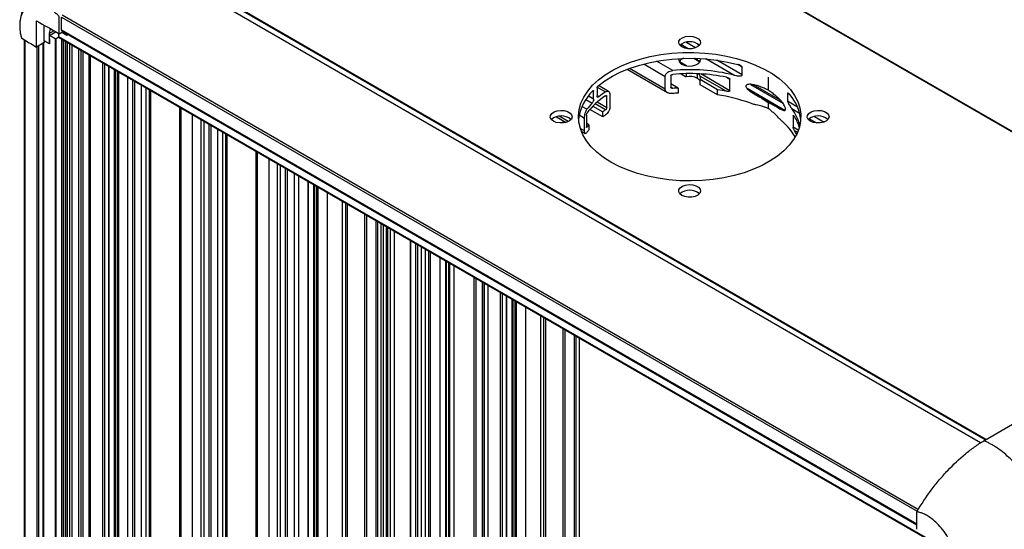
# Model space of a CAD drawing. Header units: millimetres. Extents: x 51 to 2184, y 51 to 1676.
# Tile 8 of 10: x 1663 to 1977, y 1356 to 1519. Entities that reach past the tile are written whole.
import ezdxf

# ---------------------------------------------------------------- set-up
doc = ezdxf.new("R2010")
doc.units = ezdxf.units.MM
doc.header["$LTSCALE"] = 8

msp = doc.modelspace()

# ---------------------------------------------------------------- linework, layer by layer
for p, q in [((2060.154, 1436.244), (1786.773, 1594.063)), ((2060.314, 1436.336), (1786.933, 1594.155)), ((1969.323, 1383.737), (1695.914, 1541.573)), ((1970.812, 1384.668), (1697.573, 1542.405)), ((1971.039, 1384.799), (1697.658, 1542.618)), ((1697.658, 1542.613), (1971.035, 1384.796)), ((1675.953, 1515.383), (1675.889, 1519.589)), ((1675.889, 1519.589), (1949.083, 1361.877)), ((1676.11, 1520.323), (1949.494, 1362.502)), ((1670.449, 1512.001), (1670.373, 1517.017)), ((1672.035, 1514.365), (1673.488, 1515.204)), ((1948.999, 1357.758), (1675.953, 1515.383)), ((1676.057, 1515.162), (1948.999, 1357.595)), ((1664.004, 1512.374), (1664.004, 1197.169)), ((1664.31, 1196.754), (1664.31, 1512.192)), ((1672.085, 1511.057), (1670.449, 1512.001)), ((1670.449, 1512.001), (1670.449, 1511.46)), ((1672.035, 1514.365), (1672.085, 1511.057)), ((1672.085, 1513.708), (1674.229, 1514.946)), ((1673.864, 1512.681), (1672.085, 1513.708)), ((1672.085, 1511.057), (1672.085, 1513.708)), ((1673.864, 1512.681), (1673.864, 1190.148)), ((1675.049, 1513.161), (1674.218, 1512.681)), ((1674.218, 1190.148), (1674.218, 1512.681)), ((1674.945, 1514.356), (1674.945, 1513.306)), ((1954.252, 1352.065), (1674.945, 1513.306)), ((1674.997, 1513.191), (1954.304, 1351.951)), ((1675.225, 1514.193), (1676.479, 1514.918)), ((1677.62, 1513.712), (1676.005, 1514.644)), ((1676.008, 1512.607), (1676.008, 1191.181)), ((1676.082, 1191.283), (1676.082, 1512.565)), ((1676.715, 1197.436), (1676.715, 1512.199)), ((1677.175, 1511.934), (1677.175, 1207.906)), ((1677.612, 1514.264), (1677.62, 1513.712)), ((1677.62, 1513.712), (1677.71, 1513.764)), ((1677.71, 1513.764), (1677.71, 1514.207)), ((1667.117, 1510.501), (1667.952, 1510.019)), ((1670.449, 1511.46), (1667.952, 1510.019)), ((1667.952, 1510.019), (1667.952, 1510.672)), ((1668.048, 1510.032), (1668.048, 1194.67)), ((1668.749, 1194.673), (1668.749, 1510.478)), ((1669.975, 1511.186), (1669.975, 1195.381)), ((1670.329, 1195.381), (1670.329, 1511.39)), ((1677.882, 1207.906), (1677.882, 1511.526)), ((1678.589, 1208.314), (1678.589, 1511.117)), ((1679.296, 1208.314), (1679.296, 1510.709)), ((1681.418, 1205.457), (1681.418, 1509.485)), ((1682.125, 1509.076), (1682.125, 1205.049)), ((1876.03, 1509.451), (1873.642, 1510.83)), ((1878.332, 1509.755), (1875.269, 1511.523)), ((1682.832, 1205.049), (1682.832, 1508.668)), ((1684.612, 1507.641), (1684.612, 1206.076)), ((1684.905, 1206.484), (1684.905, 1507.471)), ((1685.148, 1211.289), (1685.148, 1507.331)), ((1877.745, 1506.424), (1879.744, 1505.27)), ((1878.92, 1505.751), (1878.92, 1506.388)), ((1890.527, 1501.082), (1881.63, 1506.218)), ((1893.268, 1501.133), (1885.166, 1505.81)), ((1689.042, 1505.083), (1689.042, 1209.042)), ((1689.749, 1209.042), (1689.749, 1504.675)), ((1690.945, 1503.985), (1690.945, 1209.732)), ((1691.091, 1209.936), (1691.091, 1503.9)), ((1691.112, 1212.745), (1691.112, 1503.888)), ((1692.764, 1502.934), (1692.764, 1211.791)), ((1693.155, 1211.652), (1693.155, 1502.709)), ((1856.506, 1502.9), (1869.36, 1495.479)), ((1868.676, 1496.551), (1857.211, 1503.169)), ((1861.789, 1504.61), (1868.676, 1500.634)), ((1871.056, 1502.526), (1865.886, 1505.51)), ((1875.586, 1503.987), (1873.146, 1505.395)), ((1893.268, 1503.583), (1891.827, 1504.414)), ((1893.268, 1501.133), (1893.268, 1503.583)), ((1693.698, 1502.395), (1693.698, 1211.547)), ((1694.21, 1211.617), (1694.21, 1502.1)), ((1697.103, 1213.287), (1697.103, 1500.43)), ((1698.588, 1499.572), (1698.588, 1220.267)), ((1868.676, 1496.551), (1868.676, 1500.634)), ((1870.447, 1500.836), (1870.447, 1497.161)), ((1873.717, 1501.478), (1875.376, 1500.52)), ((1875.376, 1501.529), (1875.376, 1500.52)), ((1878.92, 1500.025), (1878.92, 1501.489)), ((1885.357, 1496.391), (1879.778, 1499.612)), ((1879.778, 1497.979), (1879.778, 1499.612)), ((1879.841, 1500.719), (1888.205, 1495.891)), ((1889.327, 1496.054), (1880.006, 1501.435)), ((1888.223, 1500.375), (1889.327, 1499.738)), ((1889.327, 1496.054), (1889.327, 1499.738)), ((1901.548, 1500.435), (1901.548, 1496.295)), ((1699.295, 1220.267), (1699.295, 1499.164)), ((1701.487, 1217.451), (1701.487, 1497.899)), ((1702.901, 1497.082), (1702.901, 1216.634)), ((1703.891, 1496.511), (1703.891, 1217.206)), ((1704.477, 1218.022), (1704.477, 1496.173)), ((1846.886, 1496.885), (1846.886, 1494.436)), ((1846.972, 1497.244), (1849.638, 1495.705)), ((1850.588, 1495.832), (1847.361, 1497.695)), ((1872.811, 1496.94), (1870.447, 1498.304)), ((1871.056, 1496.81), (1870.447, 1497.161)), ((1872.811, 1496.94), (1872.811, 1495.307)), ((1885.357, 1494.758), (1879.778, 1497.979)), ((1885.357, 1494.758), (1885.357, 1496.391)), ((1906.862, 1489.803), (1894.78, 1496.777)), ((1895.876, 1498.053), (1906.181, 1492.103)), ((1905.356, 1493.045), (1896.8, 1497.983)), ((1843.279, 1493.252), (1845.289, 1492.092)), ((1845.799, 1493.43), (1844.112, 1494.405)), ((1845.799, 1495.88), (1845.541, 1496.029)), ((1845.799, 1493.43), (1845.799, 1495.88)), ((1847.462, 1494.103), (1846.886, 1494.435)), ((1849.638, 1494.48), (1849.969, 1494.288)), ((1849.969, 1490.614), (1849.969, 1494.288)), ((1850.992, 1494.922), (1850.992, 1490.84)), ((1895.859, 1495.876), (1906.049, 1489.993)), ((1897.033, 1495.102), (1898.877, 1494.037)), ((1899.171, 1493.87), (1898.68, 1494.154)), ((1907.707, 1495.247), (1907.707, 1492.797)), ((1907.707, 1495.247), (1908.44, 1494.824)), ((1713.558, 1490.93), (1713.558, 1229.656)), ((1714.144, 1228.839), (1714.144, 1490.592)), ((1843.683, 1490.162), (1842.081, 1491.086)), ((1848.737, 1487.732), (1844.611, 1490.114)), ((1845.592, 1491.181), (1848.737, 1489.366)), ((1849.638, 1489.989), (1846.332, 1491.897)), ((1849.969, 1490.614), (1846.886, 1492.394)), ((1901.954, 1492.148), (1900.994, 1492.702)), ((1901.363, 1492.459), (1901.683, 1492.275)), ((1901.548, 1492.338), (1901.548, 1490.409)), ((1905.503, 1490.215), (1903.714, 1491.248)), ((1903.96, 1491.103), (1905.487, 1490.221)), ((1907.707, 1492.797), (1910.858, 1490.978)), ((1909.033, 1490.399), (1911.565, 1488.937)), ((1717.68, 1488.551), (1717.68, 1226.798)), ((1720.508, 1226.798), (1720.508, 1486.918)), ((1833.928, 1487.768), (1837.023, 1485.981)), ((1837.723, 1486.253), (1834.814, 1487.933)), ((1841.188, 1488.336), (1842.902, 1487.346)), ((1842.902, 1483.264), (1842.902, 1487.346)), ((1843.478, 1488.239), (1843.478, 1484.564)), ((1848.737, 1487.732), (1848.737, 1489.366)), ((1909.526, 1488.078), (1909.526, 1484.394)), ((1909.526, 1488.078), (1909.935, 1487.842)), ((1914.654, 1487.154), (1917.042, 1485.775)), ((1916.282, 1487.847), (1919.344, 1486.079)), ((1721.498, 1227.37), (1721.498, 1486.347)), ((1722.983, 1485.489), (1722.983, 1234.35)), ((1723.69, 1234.35), (1723.69, 1485.081)), ((1725.882, 1231.534), (1725.882, 1483.816)), ((1836.02, 1486.56), (1836.02, 1485.789)), ((1836.727, 1485.904), (1836.727, 1486.152)), ((1842.902, 1483.264), (1841.539, 1484.051)), ((1844.29, 1485.238), (1843.478, 1485.707)), ((1843.683, 1484.446), (1843.478, 1484.564)), ((1844.29, 1485.238), (1844.29, 1483.605)), ((1911.147, 1483.458), (1909.526, 1484.394)), ((1727.296, 1482.999), (1727.296, 1230.717)), ((1728.286, 1482.428), (1728.286, 1231.289)), ((1728.872, 1232.105), (1728.872, 1482.09)), ((1841.845, 1483.198), (1843.116, 1482.464)), ((1909.941, 1483.342), (1910.881, 1482.8)), ((1737.953, 1476.847), (1737.953, 1243.739)), ((1738.539, 1242.923), (1738.539, 1476.509)), ((1742.075, 1474.468), (1742.075, 1240.882)), ((1744.903, 1240.882), (1744.903, 1472.835)), ((1745.893, 1241.453), (1745.893, 1472.264)), ((1747.378, 1471.406), (1747.378, 1248.433)), ((1748.081, 1248.436), (1748.081, 1471.001)), ((1750.277, 1245.617), (1750.277, 1469.733)), ((1751.691, 1244.8), (1751.691, 1468.916)), ((1754.584, 1467.246), (1754.584, 1246.47)), ((1754.731, 1246.674), (1754.731, 1467.162)), ((1754.752, 1249.483), (1754.752, 1467.15)), ((1756.404, 1466.196), (1756.404, 1248.53)), ((1756.794, 1248.39), (1756.794, 1465.97)), ((1757.338, 1465.657), (1757.338, 1248.286)), ((1757.85, 1248.355), (1757.85, 1465.361)), ((1760.742, 1463.691), (1760.742, 1250.025)), ((1760.889, 1250.229), (1760.889, 1463.607)), ((1765.48, 1460.956), (1765.48, 1254.393)), ((1766.541, 1460.344), (1766.541, 1253.781)), ((1767.248, 1253.781), (1767.248, 1459.936)), ((1772.707, 1456.784), (1772.707, 1256.933)), ((1773.415, 1256.933), (1773.415, 1456.376)), ((1776.243, 1454.743), (1776.243, 1255.3)), ((1776.95, 1255.3), (1776.95, 1454.335)), ((1778.011, 1255.912), (1778.011, 1453.723)), ((1778.632, 1453.364), (1778.632, 1256.271)), ((1779.566, 1452.825), (1779.566, 1256.81)), ((1780.088, 1257.338), (1780.088, 1452.523)), ((1780.861, 1452.077), (1780.861, 1260.409)), ((1782.182, 1451.315), (1782.182, 1262.402)), ((1787.276, 1448.374), (1787.276, 1265.343)), ((1787.422, 1265.547), (1787.422, 1448.289)), ((1788.977, 1447.392), (1788.977, 1274.641)), ((1789.536, 1447.069), (1789.536, 1274.012)), ((1789.614, 1447.024), (1789.614, 1273.738)), ((1790.873, 1272.322), (1790.873, 1446.298)), ((1792.008, 1445.642), (1792.008, 1269.708)), ((1793.069, 1445.03), (1793.069, 1269.095)), ((1793.776, 1269.095), (1793.776, 1444.621)), ((1796.669, 1442.952), (1796.669, 1270.765)), ((1796.815, 1270.969), (1796.815, 1442.867)), ((1796.836, 1273.778), (1796.836, 1442.855)), ((1798.488, 1441.901), (1798.488, 1272.825)), ((1798.879, 1272.685), (1798.879, 1441.676)), ((1799.423, 1441.362), (1799.423, 1272.581)), ((1799.934, 1272.65), (1799.934, 1441.066)), ((1801.13, 1440.376), (1801.13, 1273.341)), ((1801.276, 1273.545), (1801.276, 1440.292)), ((1807.509, 1436.694), (1807.509, 1288.044)), ((1808.216, 1436.286), (1808.216, 1288.044)), ((1810.205, 1435.137), (1810.205, 1286.896)), ((1810.764, 1434.814), (1810.764, 1286.267)), ((1810.842, 1434.769), (1810.842, 1285.993)), ((1812.101, 1284.577), (1812.101, 1434.043)), ((1815.994, 1431.795), (1815.994, 1282.33)), ((1816.701, 1282.33), (1816.701, 1431.387)), ((1817.897, 1430.697), (1817.897, 1283.02)), ((1818.043, 1283.224), (1818.043, 1430.612)), ((1818.064, 1286.033), (1818.064, 1430.6)), ((1819.716, 1429.646), (1819.716, 1285.079)), ((1820.107, 1284.94), (1820.107, 1429.421)), ((1820.651, 1429.107), (1820.651, 1284.835)), ((1821.162, 1284.905), (1821.162, 1428.812)), ((1824.055, 1427.142), (1824.055, 1286.575)), ((1824.202, 1286.779), (1824.202, 1427.057)), ((1828.793, 1424.407), (1828.793, 1290.943)), ((1970.375, 1384.416), (2039.858, 1424.527)), ((1829.853, 1423.794), (1829.853, 1290.33)), ((1830.56, 1290.33), (1830.56, 1423.386)), ((1836.02, 1420.234), (1836.02, 1293.482)), ((1836.727, 1293.482), (1836.727, 1419.826)), ((1839.556, 1418.193), (1839.556, 1291.849)), ((1840.263, 1291.849), (1840.263, 1417.785)), ((1841.323, 1292.462), (1841.323, 1417.173)), ((1949.002, 1356.145), (1948.991, 1361.736))]:
    msp.add_line(p, q)
at = {"flags": 128}
for points in [[(1873.971, 1510.029), (1873.301, 1510.57), (1872.972, 1511.207), (1873.02, 1511.872), (1873.439, 1512.491), (1874.183, 1512.999), (1875.173, 1513.34), (1876.301, 1513.476), (1877.444, 1513.394), (1878.479, 1513.102), (1879.294, 1512.631), (1879.8, 1512.034), (1879.942, 1511.374), (1879.706, 1510.723), (1879.116, 1510.151), (1878.237, 1509.721), (1877.164, 1509.48), (1876.013, 1509.452), (1874.908, 1509.642), (1873.971, 1510.029)], [(1851.343, 1473.29), (1848.968, 1474.805), (1846.867, 1476.449), (1845.059, 1478.205), (1843.564, 1480.057), (1842.395, 1481.985), (1841.564, 1483.971), (1841.081, 1485.995), (1840.948, 1488.037), (1841.169, 1490.076), (1841.74, 1492.092), (1842.656, 1494.066), (1843.907, 1495.977), (1845.483, 1497.806), (1847.366, 1499.536), (1849.537, 1501.149), (1851.977, 1502.629), (1854.659, 1503.962), (1857.558, 1505.134), (1860.645, 1506.133), (1863.889, 1506.95), (1867.257, 1507.577), (1870.717, 1508.007), (1874.234, 1508.235), (1877.773, 1508.261), (1881.298, 1508.083), (1884.776, 1507.703), (1888.17, 1507.125), (1891.448, 1506.355), (1894.577, 1505.4), (1897.526, 1504.271), (1900.265, 1502.977), (1902.768, 1501.532), (1905.009, 1499.951), (1906.966, 1498.249), (1908.619, 1496.442), (1909.953, 1494.55), (1910.954, 1492.59), (1911.612, 1490.583), (1911.921, 1488.548), (1911.876, 1486.505), (1911.48, 1484.475), (1910.736, 1482.477), (1909.651, 1480.533), (1908.235, 1478.66), (1906.504, 1476.878), (1904.474, 1475.205), (1902.166, 1473.656), (1899.602, 1472.248), (1896.807, 1470.994), (1893.811, 1469.907), (1890.642, 1468.998), (1887.331, 1468.275), (1883.913, 1467.746), (1880.42, 1467.417), (1876.888, 1467.289), (1873.351, 1467.366), (1869.846, 1467.645), (1866.405, 1468.124), (1863.065, 1468.799), (1859.857, 1469.663), (1856.815, 1470.706), (1853.967, 1471.919), (1851.343, 1473.29)], [(1847.171, 1497.537), (1849.351, 1499.186), (1851.809, 1500.699), (1854.519, 1502.062), (1857.454, 1503.259), (1860.583, 1504.278), (1863.875, 1505.11), (1867.295, 1505.745), (1870.809, 1506.178), (1874.381, 1506.403), (1877.975, 1506.419), (1881.552, 1506.225), (1885.077, 1505.823), (1888.514, 1505.217), (1891.827, 1504.414)], [(1873.971, 1504.517), (1874.966, 1504.114), (1876.14, 1503.933), (1877.351, 1503.994), (1878.453, 1504.29), (1879.312, 1504.787), (1879.826, 1505.423), (1879.932, 1506.122), (1879.877, 1506.342)], [(1832.958, 1486.353), (1832.289, 1486.894), (1831.96, 1487.531), (1832.008, 1488.196), (1832.427, 1488.816), (1833.171, 1489.323), (1834.161, 1489.664), (1835.289, 1489.8), (1836.432, 1489.718), (1837.467, 1489.426), (1838.282, 1488.955), (1838.788, 1488.358), (1838.93, 1487.698), (1838.694, 1487.047), (1838.104, 1486.476), (1837.225, 1486.046), (1836.151, 1485.804), (1835, 1485.776), (1833.896, 1485.966), (1832.958, 1486.353)], [(1914.983, 1486.353), (1914.313, 1486.894), (1913.985, 1487.531), (1914.032, 1488.196), (1914.451, 1488.816), (1915.196, 1489.323), (1916.185, 1489.664), (1917.313, 1489.8), (1918.456, 1489.718), (1919.491, 1489.426), (1920.306, 1488.955), (1920.812, 1488.358), (1920.955, 1487.698), (1920.718, 1487.047), (1920.128, 1486.476), (1919.249, 1486.046), (1918.176, 1485.804), (1917.025, 1485.776), (1915.92, 1485.966), (1914.983, 1486.353)], [(1873.971, 1462.677), (1873.301, 1463.218), (1872.972, 1463.856), (1873.02, 1464.52), (1873.439, 1465.14), (1874.183, 1465.647), (1875.173, 1465.988), (1876.301, 1466.124), (1877.444, 1466.042), (1878.479, 1465.75), (1879.294, 1465.28), (1879.8, 1464.682), (1879.942, 1464.022), (1879.706, 1463.371), (1879.116, 1462.8), (1878.237, 1462.37), (1877.164, 1462.128), (1876.013, 1462.101), (1874.908, 1462.29), (1873.971, 1462.677)]]:
    msp.add_lwpolyline(points, dxfattribs=at)
for centre, radius, start, end in [((1676.2, 1515.364), 0.248, 175.39227, 234.64153), ((1674.041, 1513.022), 0.384, 242.60967, 297.39033), ((1675.064, 1513.29), 0.12, 172.74417, 235.94365), ((1876.445, 1506.966), 4.742, 48.89665, 131.10335), ((1874.527, 1505.972), 1.558, 166.26044, 249.08671), ((1875.345, 1503.863), 2.675, 107.98761, 146.66971), ((1876.445, 1443.184), 59.586, 76.33018, 95.18946), ((1876.437, 1441.279), 60.263, 78.73925, 95.12312), ((1876.442, 1495.216), 5.41, 62.73391, 101.36162), ((1877.898, 1498.085), 2.193, 30.97911, 62.2087), ((1878.723, 1500.228), 1.221, 329.73757, 23.69816), ((1876.397, 1436.551), 60.496, 93.39885, 95.06565), ((1877.028, 1440.683), 56.328, 78.55587, 81.49677), ((1855.826, 1485.195), 14.938, 133.5105, 173.58995), ((1862.055, 1475.17), 22.958, 122.74404, 143.15505), ((1864.93, 1472.642), 27.672, 123.54836, 129.14464), ((1876.397, 1434.918), 60.496, 93.39885, 95.06565), ((1877.919, 1443.665), 51.632, 69.91781, 81.71669), ((1897.77, 1485.437), 14.211, 5.75838, 41.34069), ((1859.12, 1478.957), 19.075, 136.47961, 144.02739), ((1865.726, 1465.784), 29.064, 123.61183, 125.7706), ((1897.509, 1481.533), 14.54, 13.89684, 37.56974), ((1835.433, 1483.29), 4.742, 48.89665, 131.10335), ((1865.726, 1464.151), 29.064, 123.61183, 125.7706), ((1897.936, 1480.445), 14.097, 16.35113, 31.61082), ((1917.458, 1483.29), 4.742, 48.89665, 131.10335), ((1858.344, 1473.842), 18.094, 140.96, 144.12187), ((1858.344, 1472.209), 18.094, 140.96, 144.12187), ((1893.685, 1471.654), 19.111, 30.49247, 48.6773), ((1896.939, 1475.423), 15.224, 26.29586, 31.34361), ((1876.445, 1459.614), 4.742, 48.89665, 131.10335)]:
    msp.add_arc(centre, radius, start, end)
for centre, major_axis, ratio, start_param, end_param in [((1674.225, 1513.185), (-1.591, 2.663), 0.56722, 6.2747566, 7.094067), ((1876.445, 1417.763), (22.947, 73.414), 0.3689594, 6.2777305, 6.3435011), ((1876.445, 1417.763), (22.947, 73.414), 0.3689594, 6.0577648, 6.1235354)]:
    msp.add_ellipse(centre, major_axis=major_axis, ratio=ratio, start_param=start_param, end_param=end_param)
for points, knots in [([(1680.152, 1544.928), (1678.822, 1543.878), (1676.363, 1541.938), (1673.309, 1538.892), (1670.99, 1536.221), (1669.271, 1533.946), (1668.113, 1532.224), (1667.326, 1530.946), (1666.794, 1530.029), (1666.279, 1529.086), (1665.678, 1527.912), (1664.923, 1526.284), (1664.064, 1524.103), (1663.203, 1521.36), (1662.859, 1519.352), (1662.672, 1518.258)], [0, 0, 0, 0, 0.151774, 0.2805701, 0.3866182, 0.4703883, 0.5379265, 0.5743109, 0.6062765, 0.6340328, 0.6712939, 0.7267087, 0.8000358, 0.8910949, 1, 1, 1, 1]), ([(1675.213, 1519.784), (1675.136, 1519.861), (1674.981, 1520.013), (1674.747, 1520.233), (1674.511, 1520.448), (1674.274, 1520.656), (1674.035, 1520.858), (1673.795, 1521.054), (1673.554, 1521.243), (1673.312, 1521.425), (1673.069, 1521.601), (1672.826, 1521.77), (1672.581, 1521.932), (1672.337, 1522.087), (1672.092, 1522.235), (1671.846, 1522.375), (1671.601, 1522.509), (1671.356, 1522.634), (1671.112, 1522.752), (1670.868, 1522.863), (1670.626, 1522.965), (1670.385, 1523.06), (1670.145, 1523.147), (1669.906, 1523.226), (1669.668, 1523.297), (1669.433, 1523.36), (1669.198, 1523.415), (1668.966, 1523.462), (1668.735, 1523.501), (1668.507, 1523.532), (1668.083, 1523.574), (1667.478, 1523.584), (1666.721, 1523.489), (1666.011, 1523.288), (1664.991, 1522.812), (1663.83, 1521.766), (1662.878, 1519.798), (1662.596, 1517.951), (1662.587, 1516.657), (1662.609, 1516.059), (1662.659, 1515.447), (1662.736, 1514.823), (1662.84, 1514.19), (1662.968, 1513.547), (1663.075, 1513.113), (1663.129, 1512.896)], [0, 0, 0, 0, 0.0115319, 0.0230518, 0.0345615, 0.0460632, 0.0575586, 0.0690499, 0.0805387, 0.0920271, 0.1035169, 0.11501, 0.1265083, 0.1380137, 0.1495283, 0.161054, 0.1725892, 0.1841149, 0.1956294, 0.2071349, 0.2186332, 0.2301263, 0.2416161, 0.2531045, 0.2645933, 0.2760845, 0.28758, 0.2990816, 0.3105914, 0.3221113, 0.3336432, 0.37538, 0.4170258, 0.4586717, 0.5004085, 0.6113012, 0.7223009, 0.8331937, 0.8570657, 0.8808951, 0.9046991, 0.9284947, 0.9522987, 0.976128, 1, 1, 1, 1]), ([(1667.955, 1510.674), (1667.961, 1511.961), (1667.968, 1513.25), (1667.981, 1515.826), (1667.989, 1517.115), (1667.993, 1518.402)], [0, 0, 0, 0, 0.5, 0.5, 1, 1, 1, 1]), ([(1878.92, 1505.751), (1878.86, 1505.807), (1878.618, 1506.034), (1878.325, 1506.224), (1878.104, 1506.367)], [0, 0, 0, 0, 0.2472916, 1, 1, 1, 1]), ([(1879.841, 1505.21), (1879.801, 1505.302), (1879.751, 1505.374), (1879.631, 1505.495), (1879.561, 1505.544), (1879.406, 1505.624), (1879.32, 1505.655), (1879.18, 1505.694), (1879.131, 1505.705), (1879.055, 1505.72), (1879.029, 1505.725), (1878.989, 1505.732), (1878.976, 1505.735), (1878.949, 1505.74), (1878.936, 1505.742), (1878.92, 1505.751)], [0, 0, 0, 0, 0.25, 0.25, 0.5, 0.5, 0.75, 0.75, 0.875, 0.875, 0.9375, 0.9375, 0.96875, 0.96875, 1, 1, 1, 1]), ([(1868.676, 1500.634), (1868.676, 1500.753), (1868.695, 1500.873), (1868.766, 1501.111), (1868.82, 1501.23), (1868.955, 1501.455), (1869.039, 1501.563), (1869.227, 1501.764), (1869.332, 1501.856), (1869.675, 1502.11), (1869.934, 1502.244), (1870.483, 1502.44), (1870.767, 1502.5), (1871.056, 1502.526)], [0, 0, 0, 0, 0.125, 0.125, 0.25, 0.25, 0.375, 0.375, 0.5, 0.5, 0.75, 0.75, 1, 1, 1, 1]), ([(1893.268, 1503.583), (1893.268, 1503.614), (1893.254, 1503.647), (1893.215, 1503.709), (1893.19, 1503.737), (1893.111, 1503.816), (1893.051, 1503.861), (1892.87, 1503.986), (1892.742, 1504.057), (1892.357, 1504.244), (1892.094, 1504.34), (1891.827, 1504.414)], [0, 0, 0, 0, 0.0625, 0.0625, 0.125, 0.125, 0.25, 0.25, 0.5, 0.5, 1, 1, 1, 1]), ([(1870.447, 1500.836), (1870.447, 1500.896), (1870.468, 1500.957), (1870.539, 1501.068), (1870.589, 1501.118), (1870.765, 1501.241), (1870.91, 1501.288), (1871.056, 1501.301)], [0, 0, 0, 0, 0.25, 0.25, 0.5, 0.5, 1, 1, 1, 1]), ([(1879.841, 1500.719), (1879.777, 1500.866), (1879.686, 1501.075), (1879.512, 1501.314), (1879.461, 1501.385)], [0, 0, 0, 0, 0.7071538, 1, 1, 1, 1]), ([(1888.205, 1500.382), (1888.422, 1500.337), (1888.636, 1500.271), (1888.947, 1500.125), (1889.049, 1500.068), (1889.185, 1499.963), (1889.228, 1499.926), (1889.299, 1499.837), (1889.326, 1499.787), (1889.327, 1499.738)], [0, 0, 0, 0, 0.5, 0.5, 0.75, 0.75, 0.875, 0.875, 1, 1, 1, 1]), ([(1890.527, 1501.082), (1890.785, 1501.018), (1891.04, 1500.965), (1891.544, 1500.88), (1891.792, 1500.848), (1892.282, 1500.812), (1892.526, 1500.806), (1892.869, 1500.845), (1892.98, 1500.866), (1893.126, 1500.928), (1893.172, 1500.954), (1893.243, 1501.026), (1893.268, 1501.074), (1893.268, 1501.133)], [0, 0, 0, 0, 0.25, 0.25, 0.5, 0.5, 0.75, 0.75, 0.875, 0.875, 0.9375, 0.9375, 1, 1, 1, 1]), ([(1846.886, 1496.885), (1846.886, 1496.994), (1846.918, 1497.127), (1847.023, 1497.368), (1847.096, 1497.474), (1847.171, 1497.537)], [0, 0, 0, 0, 0.5, 0.5, 1, 1, 1, 1]), ([(1871.056, 1495.177), (1870.766, 1495.151), (1870.485, 1495.157), (1870.075, 1495.219), (1869.94, 1495.248), (1869.685, 1495.325), (1869.564, 1495.373), (1869.335, 1495.489), (1869.229, 1495.557), (1869.041, 1495.711), (1868.957, 1495.799), (1868.82, 1495.99), (1868.768, 1496.093), (1868.695, 1496.313), (1868.676, 1496.431), (1868.676, 1496.551)], [0, 0, 0, 0, 0.25, 0.25, 0.375, 0.375, 0.5, 0.5, 0.625, 0.625, 0.75, 0.75, 0.875, 0.875, 1, 1, 1, 1]), ([(1871.056, 1496.81), (1870.91, 1496.797), (1870.766, 1496.817), (1870.59, 1496.907), (1870.539, 1496.946), (1870.468, 1497.044), (1870.447, 1497.101), (1870.447, 1497.161)], [0, 0, 0, 0, 0.5, 0.5, 0.75, 0.75, 1, 1, 1, 1]), ([(1898.877, 1497.381), (1898.481, 1497.532), (1898.08, 1497.669), (1897.267, 1497.9), (1896.855, 1497.996), (1896.24, 1498.087), (1896.035, 1498.109), (1895.63, 1498.128), (1895.43, 1498.126), (1895.136, 1498.09), (1895.04, 1498.072), (1894.856, 1498.022), (1894.767, 1497.99), (1894.606, 1497.9), (1894.533, 1497.843), (1894.427, 1497.694), (1894.395, 1497.601), (1894.4, 1497.387), (1894.437, 1497.271), (1894.548, 1497.051), (1894.623, 1496.945), (1894.867, 1496.648), (1895.058, 1496.471), (1895.446, 1496.148), (1895.645, 1495.999), (1896.05, 1495.714), (1896.256, 1495.578), (1896.87, 1495.187), (1897.277, 1494.946), (1898.084, 1494.481), (1898.483, 1494.257), (1898.877, 1494.037)], [0, 0, 0, 0, 0.125, 0.125, 0.25, 0.25, 0.3125, 0.3125, 0.375, 0.375, 0.40625, 0.40625, 0.4375, 0.4375, 0.46875, 0.46875, 0.5, 0.5, 0.53125, 0.53125, 0.5625, 0.5625, 0.625, 0.625, 0.6875, 0.6875, 0.75, 0.75, 0.875, 0.875, 1, 1, 1, 1]), ([(1901.548, 1496.295), (1901.494, 1496.325), (1901.441, 1496.348), (1901.334, 1496.395), (1901.281, 1496.419), (1901.12, 1496.488), (1901.012, 1496.534), (1900.686, 1496.67), (1900.466, 1496.759), (1899.799, 1497.027), (1899.343, 1497.202), (1898.877, 1497.381)], [0, 0, 0, 0, 0.0625, 0.0625, 0.125, 0.125, 0.25, 0.25, 0.5, 0.5, 1, 1, 1, 1]), ([(1903.96, 1494.446), (1903.58, 1494.756), (1903.189, 1495.07), (1902.586, 1495.536), (1902.382, 1495.691), (1902.073, 1495.921), (1901.969, 1495.998), (1901.812, 1496.112), (1901.759, 1496.15), (1901.654, 1496.225), (1901.601, 1496.264), (1901.548, 1496.295)], [0, 0, 0, 0, 0.5, 0.5, 0.75, 0.75, 0.875, 0.875, 0.9375, 0.9375, 1, 1, 1, 1]), ([(1845.799, 1493.43), (1845.799, 1493.32), (1845.785, 1493.198), (1845.731, 1492.946), (1845.692, 1492.815), (1845.596, 1492.57), (1845.539, 1492.452), (1845.418, 1492.248), (1845.353, 1492.16), (1845.289, 1492.092)], [0, 0, 0, 0, 0.25, 0.25, 0.5, 0.5, 0.75, 0.75, 1, 1, 1, 1]), ([(1845.541, 1496.029), (1845.607, 1496.097), (1845.673, 1496.121), (1845.77, 1496.068), (1845.799, 1495.99), (1845.799, 1495.88)], [0, 0, 0, 0, 0.5, 0.5, 1, 1, 1, 1]), ([(1847.462, 1494.103), (1847.385, 1494.041), (1847.31, 1494), (1847.171, 1493.964), (1847.107, 1493.97), (1846.949, 1494.06), (1846.886, 1494.218), (1846.886, 1494.436)], [0, 0, 0, 0, 0.25, 0.25, 0.5, 0.5, 1, 1, 1, 1]), ([(1849.638, 1495.705), (1849.724, 1495.762), (1849.81, 1495.808), (1849.98, 1495.877), (1850.065, 1495.9), (1850.227, 1495.922), (1850.305, 1495.921), (1850.453, 1495.895), (1850.523, 1495.87), (1850.713, 1495.76), (1850.816, 1495.64), (1850.955, 1495.331), (1850.992, 1495.138), (1850.992, 1494.922)], [0, 0, 0, 0, 0.125, 0.125, 0.25, 0.25, 0.375, 0.375, 0.5, 0.5, 0.75, 0.75, 1, 1, 1, 1]), ([(1849.638, 1494.48), (1849.724, 1494.537), (1849.81, 1494.549), (1849.933, 1494.479), (1849.969, 1494.396), (1849.969, 1494.288)], [0, 0, 0, 0, 0.5, 0.5, 1, 1, 1, 1]), ([(1889.327, 1496.054), (1889.326, 1496.007), (1889.3, 1495.969), (1889.229, 1495.912), (1889.186, 1495.893), (1889.048, 1495.848), (1888.948, 1495.836), (1888.636, 1495.823), (1888.422, 1495.847), (1888.205, 1495.891)], [0, 0, 0, 0, 0.125, 0.125, 0.25, 0.25, 0.5, 0.5, 1, 1, 1, 1]), ([(1899.169, 1493.867), (1899.327, 1493.776), (1900.154, 1493.3), (1900.924, 1492.768), (1901.548, 1492.338)], [0, 0, 0, 0, 0.1906749, 1, 1, 1, 1]), ([(1903.96, 1491.103), (1904.283, 1490.909), (1904.596, 1490.721), (1905.202, 1490.371), (1905.496, 1490.207), (1905.916, 1490.002), (1906.052, 1489.941), (1906.316, 1489.841), (1906.444, 1489.801), (1906.627, 1489.773), (1906.686, 1489.77), (1906.798, 1489.778), (1906.852, 1489.791), (1906.949, 1489.843), (1906.992, 1489.883), (1907.054, 1490.007), (1907.073, 1490.092), (1907.07, 1490.308), (1907.049, 1490.432), (1906.983, 1490.678), (1906.938, 1490.802), (1906.793, 1491.155), (1906.676, 1491.375), (1906.434, 1491.783), (1906.306, 1491.974), (1906.042, 1492.34), (1905.905, 1492.515), (1905.486, 1493.019), (1905.195, 1493.327), (1904.593, 1493.91), (1904.282, 1494.184), (1903.96, 1494.446)], [0, 0, 0, 0, 0.125, 0.125, 0.25, 0.25, 0.3125, 0.3125, 0.375, 0.375, 0.40625, 0.40625, 0.4375, 0.4375, 0.46875, 0.46875, 0.5, 0.5, 0.53125, 0.53125, 0.5625, 0.5625, 0.625, 0.625, 0.6875, 0.6875, 0.75, 0.75, 0.875, 0.875, 1, 1, 1, 1]), ([(1908.44, 1494.824), (1908.312, 1494.978), (1908.181, 1495.109), (1907.983, 1495.258), (1907.917, 1495.3), (1907.821, 1495.335), (1907.79, 1495.341), (1907.748, 1495.332), (1907.735, 1495.326), (1907.714, 1495.299), (1907.707, 1495.278), (1907.707, 1495.247)], [0, 0, 0, 0, 0.5, 0.5, 0.75, 0.75, 0.875, 0.875, 0.9375, 0.9375, 1, 1, 1, 1]), ([(1842.902, 1487.346), (1842.902, 1487.46), (1842.907, 1487.579), (1842.927, 1487.83), (1842.943, 1487.963), (1843.002, 1488.361), (1843.06, 1488.636), (1843.167, 1489.023), (1843.206, 1489.151), (1843.29, 1489.391), (1843.334, 1489.505), (1843.428, 1489.721), (1843.477, 1489.822), (1843.578, 1490.005), (1843.63, 1490.088), (1843.683, 1490.162)], [0, 0, 0, 0, 0.125, 0.125, 0.25, 0.25, 0.5, 0.5, 0.625, 0.625, 0.75, 0.75, 0.875, 0.875, 1, 1, 1, 1]), ([(1850.992, 1490.84), (1850.992, 1490.732), (1850.983, 1490.62), (1850.948, 1490.391), (1850.921, 1490.271), (1850.851, 1490.031), (1850.809, 1489.912), (1850.709, 1489.674), (1850.65, 1489.554), (1850.461, 1489.212), (1850.309, 1488.996), (1849.986, 1488.627), (1849.811, 1488.471), (1849.638, 1488.356)], [0, 0, 0, 0, 0.125, 0.125, 0.25, 0.25, 0.375, 0.375, 0.5, 0.5, 0.75, 0.75, 1, 1, 1, 1]), ([(1849.969, 1490.614), (1849.969, 1490.506), (1849.933, 1490.377), (1849.81, 1490.147), (1849.724, 1490.046), (1849.638, 1489.989)], [0, 0, 0, 0, 0.5, 0.5, 1, 1, 1, 1]), ([(1897.718, 1491.553), (1897.554, 1491.577), (1897.386, 1491.616), (1897.047, 1491.703), (1896.875, 1491.752), (1896.356, 1491.908), (1896.004, 1492.025), (1895.648, 1492.158)], [0, 0, 0, 0, 0.25, 0.25, 0.5, 0.5, 1, 1, 1, 1]), ([(1901.548, 1490.409), (1901.506, 1490.433), (1901.466, 1490.449), (1901.385, 1490.481), (1901.344, 1490.497), (1901.222, 1490.543), (1901.14, 1490.574), (1900.894, 1490.664), (1900.729, 1490.724), (1900.227, 1490.9), (1899.886, 1491.015), (1899.54, 1491.129)], [0, 0, 0, 0, 0.0625, 0.0625, 0.125, 0.125, 0.25, 0.25, 0.5, 0.5, 1, 1, 1, 1]), ([(1901.548, 1492.338), (1901.601, 1492.307), (1901.654, 1492.284), (1901.759, 1492.236), (1901.812, 1492.212), (1901.969, 1492.141), (1902.073, 1492.093), (1902.383, 1491.947), (1902.586, 1491.848), (1903.189, 1491.544), (1903.58, 1491.331), (1903.96, 1491.103)], [0, 0, 0, 0, 0.0625, 0.0625, 0.125, 0.125, 0.25, 0.25, 0.5, 0.5, 1, 1, 1, 1]), ([(1903.407, 1488.897), (1903.11, 1489.155), (1902.806, 1489.411), (1902.342, 1489.792), (1902.186, 1489.919), (1901.949, 1490.107), (1901.869, 1490.17), (1901.75, 1490.263), (1901.71, 1490.294), (1901.629, 1490.354), (1901.589, 1490.385), (1901.548, 1490.409)], [0, 0, 0, 0, 0.5, 0.5, 0.75, 0.75, 0.875, 0.875, 0.9375, 0.9375, 1, 1, 1, 1]), ([(1907.707, 1492.797), (1907.707, 1492.739), (1907.72, 1492.669), (1907.758, 1492.532), (1907.783, 1492.465), (1907.861, 1492.273), (1907.92, 1492.154), (1908.096, 1491.817), (1908.219, 1491.612), (1908.458, 1491.227), (1908.576, 1491.048), (1908.808, 1490.708), (1908.922, 1490.548), (1909.033, 1490.399)], [0, 0, 0, 0, 0.0625, 0.0625, 0.125, 0.125, 0.25, 0.25, 0.5, 0.5, 0.75, 0.75, 1, 1, 1, 1]), ([(1843.478, 1488.239), (1843.478, 1488.351), (1843.502, 1488.494), (1843.579, 1488.75), (1843.63, 1488.863), (1843.683, 1488.937)], [0, 0, 0, 0, 0.5, 0.5, 1, 1, 1, 1]), ([(1906.304, 1486.006), (1906.074, 1486.212), (1905.839, 1486.434), (1905.478, 1486.786), (1905.357, 1486.906), (1905.112, 1487.156), (1904.989, 1487.284), (1904.866, 1487.427)], [0, 0, 0, 0, 0.5, 0.5, 0.75, 0.75, 1, 1, 1, 1]), ([(1909.526, 1488.078), (1909.526, 1488.125), (1909.537, 1488.154), (1909.564, 1488.186), (1909.58, 1488.19), (1909.633, 1488.185), (1909.671, 1488.161), (1909.787, 1488.061), (1909.865, 1487.959), (1909.941, 1487.833)], [0, 0, 0, 0, 0.125, 0.125, 0.25, 0.25, 0.5, 0.5, 1, 1, 1, 1]), ([(1843.683, 1484.446), (1843.63, 1484.372), (1843.579, 1484.34), (1843.502, 1484.378), (1843.478, 1484.451), (1843.478, 1484.564)], [0, 0, 0, 0, 0.5, 0.5, 1, 1, 1, 1]), ([(1909.941, 1483.342), (1909.865, 1483.468), (1909.788, 1483.613), (1909.672, 1483.872), (1909.633, 1483.966), (1909.581, 1484.118), (1909.564, 1484.172), (1909.537, 1484.285), (1909.526, 1484.345), (1909.526, 1484.394)], [0, 0, 0, 0, 0.5, 0.5, 0.75, 0.75, 0.875, 0.875, 1, 1, 1, 1]), ([(1843.683, 1482.813), (1843.577, 1482.665), (1843.476, 1482.56), (1843.334, 1482.467), (1843.29, 1482.448), (1843.207, 1482.433), (1843.167, 1482.438), (1843.095, 1482.473), (1843.063, 1482.503), (1843.007, 1482.588), (1842.982, 1482.645), (1842.943, 1482.782), (1842.928, 1482.862), (1842.907, 1483.046), (1842.902, 1483.151), (1842.902, 1483.264)], [0, 0, 0, 0, 0.25, 0.25, 0.375, 0.375, 0.5, 0.5, 0.625, 0.625, 0.75, 0.75, 0.875, 0.875, 1, 1, 1, 1]), ([(1948.991, 1361.736), (1950.424, 1364.165), (1951.964, 1366.476), (1954.427, 1369.772), (1955.274, 1370.842), (1956.583, 1372.404), (1957.025, 1372.917), (1957.925, 1373.929), (1958.38, 1374.427), (1960.668, 1376.853), (1962.546, 1378.616), (1965.433, 1380.997), (1966.408, 1381.746), (1967.888, 1382.803), (1968.385, 1383.144), (1969.379, 1383.799), (1969.877, 1384.114), (1970.375, 1384.416)], [0, 0, 0, 0, 0.25, 0.25, 0.375, 0.375, 0.4375, 0.4375, 0.5, 0.5, 0.75, 0.75, 0.875, 0.875, 0.9375, 0.9375, 1, 1, 1, 1]), ([(1991.412, 1347.979), (1991.461, 1348.369), (1991.538, 1349.162), (1991.591, 1350.385), (1991.581, 1351.639), (1991.509, 1352.921), (1991.375, 1354.227), (1991.118, 1355.997), (1990.648, 1358.25), (1989.852, 1361.002), (1988.837, 1363.76), (1987.596, 1366.522), (1986.151, 1369.234), (1984.525, 1371.841), (1982.754, 1374.297), (1980.873, 1376.554), (1978.888, 1378.62), (1976.828, 1380.46), (1975.061, 1381.795), (1973.628, 1382.733), (1972.548, 1383.368), (1971.462, 1383.934), (1970.738, 1384.263), (1970.375, 1384.416)], [0, 0, 0, 0, 0.03125, 0.0625, 0.09375, 0.125, 0.15625, 0.1875, 0.25, 0.3125, 0.375, 0.4375, 0.5, 0.5625, 0.625, 0.6875, 0.75, 0.8125, 0.875, 0.90625, 0.9375, 0.96875, 1, 1, 1, 1]), ([(1961.237, 1340.803), (1961.263, 1340.881), (1961.349, 1341.131), (1961.51, 1341.66), (1961.681, 1342.547), (1961.791, 1343.838), (1961.717, 1345.598), (1961.32, 1347.856), (1960.439, 1350.588), (1959.041, 1353.446), (1957.299, 1356.012), (1955.527, 1358.009), (1953.876, 1359.453), (1952.433, 1360.434), (1951.244, 1361.052), (1950.318, 1361.421), (1949.657, 1361.596), (1949.244, 1361.686), (1949.048, 1361.724), (1948.991, 1361.736)], [0, 0, 0, 0, 0.0119281, 0.0383052, 0.0791443, 0.1344288, 0.2041418, 0.2882863, 0.3868758, 0.4999039, 0.6026003, 0.6937516, 0.7730914, 0.8403919, 0.8958005, 0.9394706, 0.9713695, 0.9915571, 1, 1, 1, 1])]:
    msp.add_open_spline(points, degree=3, knots=knots)
for points in [[(1667.993, 1518.402), (1670.405, 1517), (1672.814, 1515.597), (1675.224, 1514.193)], [(1675.224, 1514.193), (1675.222, 1516.058), (1675.217, 1517.921), (1675.213, 1519.784)], [(1663.129, 1512.896), (1664.464, 1512.101), (1665.796, 1511.304), (1667.13, 1510.509)]]:
    msp.add_open_spline(points, degree=3)

doc.saveas('drawing.dxf')
